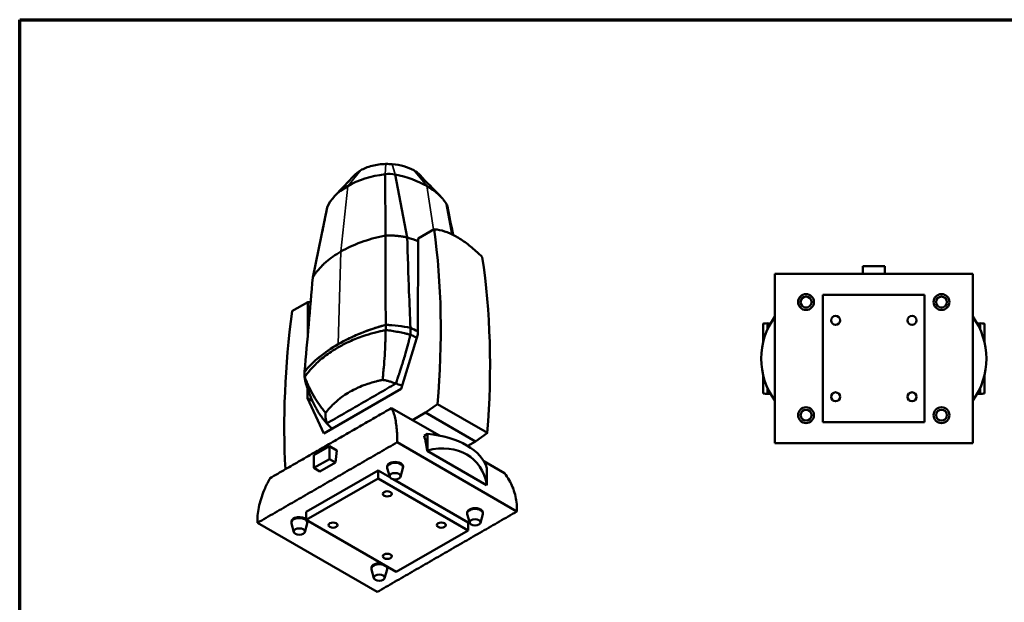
# Model space of a CAD drawing. Header units: millimetres. Extents: x 20 to 2980, y 20 to 2980.
# Tile 6 of 7: x 20 to 1648, y 2017 to 2980. Entities that reach past the tile are written whole.
import ezdxf

# ---------------------------------------------------------------- set-up
doc = ezdxf.new("R2010")
doc.units = ezdxf.units.MM
for name, color, linetype, lineweight in [('Border (ISO)', 7, 'Continuous', 70), ('Visible (ISO)', 7, 'Continuous', 50), ('Visible Narrow (ISO)', 7, 'Continuous', 35)]:
    doc.layers.add(name, color=color, linetype=linetype, lineweight=lineweight)

# ---------------------------------------------------------------- blocks, each defined once
blk = doc.blocks.new('Borders Chauvet')
at = {"layer": 'Border (ISO)'}
for p, q in [((20, 2980), (2980, 2980)), ((20, 20), (20, 2980))]:
    blk.add_line(p, q, dxfattribs=at)

msp = doc.modelspace()

# ---------------------------------------------------------------- linework, layer by layer
at = {"layer": 'Visible (ISO)'}
for p, q in [((624.8, 2623.2), (624.1, 2724.5)), ((660.6, 2620), (640.9, 2723.9)), ((735, 2624.8), (725.7, 2674.9)), ((528.5, 2669.2), (504.6, 2553.8)), ((705.1, 2633.4), (678.8, 2618.2)), ((678.8, 2618.2), (678.1, 2459.2)), ((1450.3, 2572.6), (1414, 2572.6)), ((1414, 2559.6), (1414, 2572.6)), ((1450.3, 2559.6), (1450.3, 2572.6)), ((1595.6, 2559.6), (1268.6, 2559.6)), ((1268.6, 2559.6), (1268.6, 2279.6)), ((1268.7, 2279.6), (1268.7, 2559.6)), ((1595.6, 2559.6), (1595.6, 2279.6)), ((1595.6, 2279.6), (1595.6, 2559.6)), ((1516.1, 2524.8), (1348.1, 2524.8)), ((1348.1, 2524.8), (1348.1, 2314.4)), ((1516.1, 2314.4), (1516.1, 2524.8)), ((496.5, 2512.9), (470.2, 2497.8)), ((496.3, 2457.5), (496.5, 2512.9)), ((1249.2, 2447), (1249.2, 2477.2)), ((1256.2, 2467.7), (1256.2, 2477.9)), ((1256.2, 2477.9), (1261.4, 2477.9)), ((1595.6, 2489.2), (1595.6, 2489.2)), ((1602.9, 2477.9), (1608, 2477.9)), ((1608, 2477.9), (1608, 2467.8)), ((1615.1, 2447.1), (1615.1, 2477.2)), ((678.1, 2459.2), (650.5, 2369.4)), ((665.9, 2459.1), (666, 2459.1)), ((1249.2, 2362), (1249.2, 2392.2)), ((1615.1, 2362), (1615.1, 2392.1)), ((495.8, 2354), (495.9, 2370.4)), ((650.5, 2369.4), (522.8, 2295.7)), ((1256.2, 2361.3), (1256.2, 2371.5)), ((1261.4, 2361.3), (1256.2, 2361.3)), ((1608, 2361.3), (1602.8, 2361.3)), ((1608, 2371.5), (1608, 2361.3)), ((504.4, 2349), (495.8, 2354)), ((522.8, 2295.7), (495.8, 2354)), ((691.1, 2330.2), (710.7, 2344.5)), ((710.7, 2344.5), (793.2, 2296.9)), ((713.9, 2292.4), (635, 2337.9)), ((691.1, 2330.2), (669.7, 2317.9)), ((691.1, 2330.2), (773.6, 2282.6)), ((1348.1, 2314.4), (1516.1, 2314.4)), ((793.2, 2296.9), (773.6, 2282.6)), ((644.2, 2281.2), (842.1, 2166.9)), ((694, 2295.2), (688.7, 2292.1)), ((694, 2267.8), (694, 2295.2)), ((773.6, 2282.6), (760.7, 2275.2)), ((1595.6, 2279.6), (1268.6, 2279.6)), ((506.5, 2259.9), (532.2, 2274.7)), ((532.2, 2274.7), (532.2, 2253.5)), ((544.1, 2267.8), (532.2, 2274.7)), ((693.5, 2267.1), (694, 2267.8)), ((693.5, 2267.1), (791.8, 2210.3)), ((506.5, 2238.7), (506.5, 2259.9)), ((532.2, 2253.5), (506.5, 2238.7)), ((542.2, 2247.7), (516.5, 2232.9)), ((542.2, 2247.7), (532.2, 2253.5)), ((821.3, 2230.3), (787.4, 2249.9)), ((516.5, 2232.9), (506.5, 2238.7)), ((553.2, 2200.4), (612.6, 2234.6)), ((612.6, 2234.6), (632.2, 2223.3)), ((612.6, 2221.5), (612.6, 2234.6)), ((627.6, 2239.8), (627.6, 2241.3)), ((631.7, 2224.3), (627.7, 2238.6)), ((649.6, 2224.3), (653.6, 2238.6)), ((653.8, 2239.8), (653.8, 2241.2)), ((792.3, 2238.4), (792.3, 2211)), ((612.6, 2221.5), (493.8, 2153)), ((761.4, 2135.6), (612.6, 2221.5)), ((637.6, 2220.2), (761.4, 2148.7)), ((493.8, 2166.1), (553.2, 2200.4)), ((792.3, 2211), (791.8, 2210.3)), ((493.8, 2153), (493.8, 2166.1)), ((469.2, 2148.4), (469.2, 2150)), ((493.8, 2153), (642.6, 2067)), ((495.4, 2148.4), (495.4, 2150)), ((759.8, 2163.5), (759.8, 2164.9)), ((764, 2147.9), (759.9, 2162.3)), ((781.8, 2147.9), (785.8, 2162.3)), ((786, 2163.5), (786, 2164.9)), ((611, 2033.7), (413, 2148)), ((473.4, 2132.8), (469.3, 2147.2)), ((491.2, 2132.8), (495.2, 2147.2)), ((642.6, 2067), (761.4, 2135.6)), ((761.4, 2135.6), (761.4, 2148.7)), ((601.4, 2072.1), (601.4, 2073.7)), ((605.6, 2056.5), (601.5, 2070.9)), ((623.4, 2056.5), (627.4, 2070.9)), ((627.6, 2072.1), (627.6, 2073.6))]:
    msp.add_line(p, q, dxfattribs=at)
for centre, radius in [((1320.1, 2513.1), 13.1), ((1544.1, 2513.1), 13.1), ((1320.1, 2513.1), 9.03), ((1544.1, 2513.1), 9.03), ((1368.9, 2482.8), 7.45), ((1495.3, 2482.8), 7.45), ((1368.9, 2356.4), 7.45), ((1495.3, 2356.4), 7.45), ((1320.1, 2326.1), 13.1), ((1320.1, 2326.1), 9.03), ((1544.1, 2326.1), 13.1), ((1544.1, 2326.1), 9.03)]:
    msp.add_circle(centre, radius, dxfattribs=at)
msp.add_arc((1500.5, 2419.6), 117.8, 323.8299, 36.1698, dxfattribs=at)
for centre, major_axis, ratio, start_param, end_param in [((651.1, 2653.7), (-125.5, 0), 0.57735, 4.928564, 5.497639), ((630.8, 2707), (31, 0), 0.57735, 1.238142, 1.786971), ((596.2, 2649.2), (136.8, 0), 0.57735, 0.784781, 1.238142), ((651.1, 2653.7), (-125.5, 0), 0.57735, 5.498332, 6.067011), ((696.4, 2669.1), (31, 0), 0.57735, 0.113841, 0.332655), ((558.8, 2665.4), (-31, 0), 0.57735, 6.067011, 6.168172), ((-289.6, 1881.7), (716.8, 1228.6), 0.574319, 5.40094, 5.654518), ((-208.2, 1834.7), (-705.6, -1235.1), 0.580366, 2.254111, 2.507689), ((536.4, 2397.5), (-63.2, 109.5), 0.57735, 5.904153, 5.960453), ((1463.3, 2893.7), (-716.8, -1228.6), 0.574319, 5.346238, 5.567483), ((615.6, 2391.9), (-145, 0), 0.57735, 4.357586, 4.64685), ((1363.7, 2419.6), (0, -117.8), 0.999357, 4.081326, 5.343452), ((2671.6, 2477.2), (-1422.4, 0), 0.005237, 6.183747, 6.283185), ((192.6, 2477.2), (1422.4, 0), 0.005237, 0, 0.099438), ((2671.6, 2362), (1422.4, 0), 0.005237, 3.141593, 3.24103), ((192.6, 2362), (-1422.4, 0), 0.005237, 3.042155, 3.141593), ((576.2, 2186.7), (-83.3, -144.2), 0.57735, 2.449553, 2.658321), ((675.9, 2228), (117.8, 0), 0.57735, 0.153553, 1.41668), ((675.9, 2149), (94.6, 103.8), 0.676408, 5.798456, 7.061584), ((832.2, 2055.7), (205.6, -356.2), 0.57735, 3.790279, 3.853833), ((640.7, 2239.8), (-13.1, 0), 0.57735, 2.981815, 6.442963), ((640.7, 2241.2), (-13.1, 0), 0.576791, 3.142075, 6.283668), ((772.9, 2163.5), (-13.1, 0), 0.57735, 2.981815, 6.442963), ((772.9, 2164.9), (-13.1, 0), 0.576791, 3.142075, 6.283668), ((482.3, 2148.4), (-13.1, 0), 0.57735, 2.981815, 6.442963), ((482.3, 2150), (-13.1, 0), 0.576791, 3.641647, 6.283668), ((482.3, 2150), (-13.1, 0), 0.576791, 3.142075, 3.478732), ((614.5, 2072.1), (-13.1, 0), 0.57735, 2.981815, 6.442963), ((614.5, 2073.6), (-13.1, 0), 0.576791, 4.376216, 6.283668), ((614.5, 2073.6), (-13.1, 0), 0.576791, 3.142075, 3.478732)]:
    msp.add_ellipse(centre, major_axis=major_axis, ratio=ratio, start_param=start_param, end_param=end_param, dxfattribs=at)
for centre, major_axis in [((640.7, 2225.1), (-9.03, 0)), ((627.6, 2195.9), (-7.45, 0)), ((772.9, 2148.8), (-9.03, 0)), ((482.3, 2133.6), (-9.03, 0)), ((538.2, 2144.3), (-7.45, 0)), ((717, 2144.3), (-7.45, 0)), ((627.6, 2092.7), (-7.45, 0)), ((614.5, 2057.3), (-9.03, 0))]:
    msp.add_ellipse(centre, major_axis=major_axis, ratio=0.57735, dxfattribs=at)
for points, knots in [([(625.4, 2741.4), (617.7, 2741.3), (610, 2740.3), (594.9, 2736.5), (588.6, 2733.8), (583.8, 2731)], [0, 0, 0, 0, 2.326148, 2.326148, 4.915521, 4.915521, 4.915521, 4.915521]), ([(625.4, 2741.4), (627.2, 2741.5), (628.9, 2741.4), (632.4, 2741.3), (634.2, 2741.2), (635.9, 2741.1)], [0, 0, 0, 0, 0.525923, 0.525923, 1.051846, 1.051846, 1.051846, 1.051846]), ([(635.9, 2741.1), (642.6, 2740.6), (649.1, 2739.4), (661.1, 2736), (666.6, 2733.7), (671.4, 2731)], [0, 0, 0, 0, 2.013615, 2.013615, 4.040082, 4.040082, 4.040082, 4.040082]), ([(725.7, 2674.9), (724.8, 2676.4), (723.6, 2678.3), (721.4, 2681.2), (720.2, 2682.8), (719, 2684.2), (718.4, 2684.9), (717.6, 2685.8), (716.6, 2686.8), (715.3, 2688.2), (713.6, 2689.9), (709.5, 2693.6), (703, 2698.9), (696.5, 2703.1), (693, 2705.1)], [0, 0, 0, 0, 0.819296, 1.02412, 1.638591, 1.741003, 1.843415, 2.048239, 2.253063, 2.457887, 2.867535, 3.277183, 4.744908, 6.212633, 6.212633, 6.212633, 6.212633]), ([(520.5, 2630.4), (520.8, 2631.9), (521.1, 2633.6), (522.4, 2639.8), (523.3, 2644.4), (525.5, 2655.1), (526.7, 2661.3), (528, 2667.5)], [0, 0, 0, 0, 0.693271, 0.693271, 2.469126, 2.469126, 4.815712, 4.815712, 4.815712, 4.815712]), ([(624.8, 2623.2), (624.1, 2623), (623.4, 2622.9), (609.3, 2620), (596.4, 2616.3), (572.3, 2607.5), (561, 2602.3), (550.9, 2596.5)], [2.572842, 2.572842, 2.572842, 2.572842, 3.04742, 3.04742, 12.276225, 12.276225, 21.478732, 21.478732, 21.478732, 21.478732]), ([(624.8, 2623.2), (624.8, 2598.6), (624.9, 2574), (625, 2524.7), (625.1, 2500.1), (625.1, 2475.4)], [0, 0, 0, 0, 9.528917, 9.528917, 19.083274, 19.083274, 19.083274, 19.083274]), ([(660.6, 2620), (660.4, 2620), (660.2, 2620), (660, 2620.1), (659.6, 2620.2), (659.2, 2620.2), (658.7, 2620.3), (658.2, 2620.4), (657.7, 2620.5), (657.3, 2620.6), (657, 2620.7), (656.8, 2620.7), (656.6, 2620.7), (656.4, 2620.8), (656.2, 2620.8), (656, 2620.9), (655.8, 2620.9), (655.6, 2620.9), (655.3, 2621), (655.1, 2621), (654.9, 2621), (654.7, 2621.1), (654, 2621.2), (653.2, 2621.3), (652.6, 2621.4), (652.4, 2621.5), (652.1, 2621.5), (651.9, 2621.5), (651.5, 2621.6), (651.1, 2621.7), (650.6, 2621.7), (650.2, 2621.8), (649.7, 2621.8), (649.2, 2621.9), (648.8, 2622), (648.3, 2622), (647.9, 2622.1), (647.4, 2622.1), (647, 2622.2), (646.5, 2622.2), (645.6, 2622.3), (644.7, 2622.4), (643.8, 2622.5), (643.2, 2622.6), (642.7, 2622.6), (642.2, 2622.7), (641.7, 2622.7), (641.2, 2622.7), (640.6, 2622.8), (639.6, 2622.9), (638.5, 2622.9), (637.5, 2623), (636.9, 2623), (636.4, 2623), (635.9, 2623.1), (635.4, 2623.1), (634.8, 2623.1), (634.3, 2623.1), (634, 2623.1), (633.8, 2623.1), (633.5, 2623.2), (632.7, 2623.2), (631.7, 2623.2), (630.9, 2623.2), (630.6, 2623.2), (630.3, 2623.2), (630.1, 2623.2), (629.9, 2623.2), (629.7, 2623.2), (629.5, 2623.2), (629.3, 2623.2), (629.1, 2623.2), (629, 2623.2), (628.8, 2623.2), (628.6, 2623.2), (628.4, 2623.2), (628, 2623.2), (627.5, 2623.2), (627, 2623.2), (626.3, 2623.2), (625.5, 2623.2), (624.8, 2623.2)], [0.067144, 0.067144, 0.067144, 0.067144, 0.092258, 0.092258, 0.092258, 0.147232, 0.147232, 0.147232, 0.203753, 0.203753, 0.203753, 0.232558, 0.232558, 0.232558, 0.261703, 0.261703, 0.261703, 0.291168, 0.291168, 0.291168, 0.32093, 0.32093, 0.32093, 0.411721, 0.411721, 0.411721, 0.442382, 0.442382, 0.442382, 0.504086, 0.504086, 0.504086, 0.566042, 0.566042, 0.566042, 0.62793, 0.62793, 0.62793, 0.689433, 0.689433, 0.689433, 0.809975, 0.809975, 0.809975, 0.876723, 0.876723, 0.876723, 0.941796, 0.941796, 0.941796, 1.069317, 1.069317, 1.069317, 1.13259, 1.13259, 1.13259, 1.196049, 1.196049, 1.196049, 1.22797, 1.22797, 1.22797, 1.325133, 1.325133, 1.325133, 1.358186, 1.358186, 1.358186, 1.391687, 1.391687, 1.391687, 1.425714, 1.425714, 1.425714, 1.460362, 1.460362, 1.460362, 1.527682, 1.527682, 1.527682, 1.621449, 1.621449, 1.621449, 1.621449]), ([(784.9, 2587.3), (782.9, 2589.4), (780.9, 2591.4), (772.9, 2598.9), (766.9, 2604.1), (755, 2613.1), (749.1, 2617.1), (737.9, 2623.6), (732.2, 2626.3), (721, 2630.6), (715.5, 2632.1), (708.6, 2633.1), (706.8, 2633.3), (705.1, 2633.4)], [32.57704, 32.57704, 32.57704, 32.57704, 33.414064, 33.414064, 35.797371, 35.797371, 38.180678, 38.180678, 40.563984, 40.563984, 42.947291, 42.947291, 43.784315, 43.784315, 43.784315, 43.784315]), ([(660.6, 2620), (661.4, 2592.4), (662.7, 2556), (664.4, 2511), (665.2, 2490.1), (666, 2470.4)], [0, 0, 0, 0, 10.566301, 10.566301, 18.876688, 18.876688, 18.876688, 18.876688]), ([(678.8, 2613.8), (673.1, 2616), (667.2, 2618), (660.9, 2619.8), (660.7, 2619.9), (660.6, 2620)], [3.984906, 3.984906, 3.984906, 3.984906, 6.058773, 6.058773, 6.118233, 6.118233, 6.118233, 6.118233]), ([(504.6, 2553.8), (504.9, 2554.1), (505.1, 2554.5), (505.3, 2554.8), (505.4, 2555.1), (505.6, 2555.4), (505.7, 2555.6), (505.9, 2555.8), (506, 2556), (506.1, 2556.1), (506.3, 2556.5), (506.6, 2556.9), (506.9, 2557.3), (507.3, 2558), (507.9, 2558.7), (508.5, 2559.6), (509.4, 2561), (510.6, 2562.5), (511.9, 2564.1), (514.5, 2567.4), (517.6, 2570.9), (520.8, 2574), (522, 2575.1), (523.1, 2576.2), (524.2, 2577.2), (525.1, 2578), (526, 2578.8), (526.9, 2579.5), (533.9, 2585.6), (542, 2591.3), (550.9, 2596.5)], [-8.562626, -8.562626, -8.562626, -8.562626, -8.381185, -8.381185, -8.381185, -8.233357, -8.233357, -8.233357, -8.062967, -8.062967, -8.062967, -7.735946, -7.735946, -7.735946, -7.219252, -7.219252, -7.219252, -6.391472, -6.391472, -6.391472, -4.763066, -4.763066, -4.763066, -4.167989, -4.167989, -4.167989, -3.694274, -3.694274, -3.694274, 0, 0, 0, 0]), ([(504.6, 2553.8), (502.4, 2527.9), (500.2, 2502), (495.6, 2450), (493.3, 2424), (491.1, 2398)], [-19.1091, -19.1091, -19.1091, -19.1091, -9.566767, -9.566767, 0, 0, 0, 0]), ([(491.1, 2398), (492, 2399.1), (493.4, 2400.9), (497.3, 2405.2), (499, 2406.9), (505.1, 2413.2), (509.8, 2417.4), (520.4, 2426.1), (526.2, 2430.5), (536.8, 2437.5), (541.3, 2440.3), (550.4, 2445.6), (555.2, 2448.2), (566.8, 2454.1), (573.9, 2457.4), (589, 2463.6), (597, 2466.6), (608.7, 2470.5), (612, 2471.6), (620.7, 2474.2), (623, 2474.8), (625.1, 2475.4)], [0, 0, 0, 0, 0.628889, 0.628889, 1.169454, 1.169454, 2.474998, 2.474998, 3.89469, 3.89469, 4.880332, 4.880332, 5.856222, 5.856222, 7.225778, 7.225778, 8.676153, 8.676153, 9.26333, 9.26333, 10.087223, 10.087223, 10.087223, 10.087223]), ([(625.1, 2475.4), (610.6, 2471.4), (596.6, 2466.7), (570.3, 2456), (557.9, 2450), (546.5, 2443.4)], [0, 0, 0, 0, 4.833509, 4.833509, 9.66988, 9.66988, 9.66988, 9.66988]), ([(666, 2470.4), (659.4, 2471.8), (652.7, 2472.9), (639, 2474.6), (632.1, 2475.1), (625.1, 2475.4)], [-4.198797, -4.198797, -4.198797, -4.198797, -2.098972, -2.098972, -0.000001, -0.000001, -0.000001, -0.000001]), ([(625.1, 2475.4), (625.1, 2475), (625.1, 2474.6), (625.1, 2473.5), (625.1, 2472.9), (625.1, 2472.3), (625.1, 2472.2), (625.1, 2471.4), (625.1, 2468.1), (625.1, 2466.7)], [-2.307481, -2.307481, -2.307481, -2.307481, -1.75723, -1.75723, -1.159849, -1.159849, -0.496314, -0.496314, -0.000263, -0.000263, -0.000263, -0.000263]), ([(624.8, 2466.1), (624.5, 2466.1), (624.2, 2466.1), (622.5, 2466), (622, 2465.9), (620.2, 2465.7), (619.2, 2465.5), (616.2, 2464.8), (615.4, 2464.7), (613.3, 2464.2), (611.9, 2463.8), (604.3, 2462), (598.1, 2460.2), (583.8, 2455.6), (575.8, 2452.6), (563.6, 2447.1), (559.2, 2444.9), (551.9, 2441), (549.1, 2439.4), (543.4, 2436.2), (540.7, 2434.6), (534.1, 2430.4), (530.4, 2427.8), (520.4, 2420.5), (514.4, 2415.4), (505.1, 2406.3), (501.6, 2402.5), (497.6, 2397.7), (496.9, 2396.8), (495.9, 2395.6), (495.6, 2395.2), (494.1, 2393.3), (493.6, 2392.7), (492.7, 2391.3), (492.4, 2390.9), (491.5, 2389.4), (491.4, 2389.3), (491.3, 2389.1)], [-2.885366, -2.885366, -2.885366, -2.885366, -2.793196, -2.793196, -2.742118, -2.742118, -2.622828, -2.622828, -2.58023, -2.58023, -2.514228, -2.514228, -2.225344, -2.225344, -1.824389, -1.824389, -1.593912, -1.593912, -1.420112, -1.420112, -1.247236, -1.247236, -1.026319, -1.026319, -0.623843, -0.623843, -0.354107, -0.354107, -0.293764, -0.293764, -0.264738, -0.264738, -0.151564, -0.151564, -0.101009, -0.101009, -0.000862, -0.000862, -0.000862, -0.000862]), ([(619.9, 2384.5), (620.3, 2386.8), (620.6, 2390.4), (621.3, 2397.9), (621.6, 2401.2), (622.5, 2411.4), (623.1, 2418.1), (623.9, 2431.9), (624.3, 2439), (624.5, 2447.6), (624.6, 2449.3), (624.7, 2452.3), (624.7, 2453.6), (624.8, 2456.7), (624.8, 2458.3), (624.9, 2462.4), (624.9, 2463.8), (624.8, 2466.1)], [0.000001, 0.000001, 0.000001, 0.000001, 0.716529, 0.716529, 1.298219, 1.298219, 2.453204, 2.453204, 3.661166, 3.661166, 3.96178, 3.96178, 4.19231, 4.19231, 4.549554, 4.549554, 4.850386, 4.850386, 4.850386, 4.850386]), ([(625.1, 2466.7), (625.1, 2466.6), (625, 2466.5), (624.9, 2466.3), (624.9, 2466.2), (624.8, 2466.1)], [-0.07101345, -0.07101345, -0.07101345, -0.07101345, -0.03592125, -0.03592125, 0, 0, 0, 0]), ([(625.1, 2466.7), (627.2, 2466.6), (628.8, 2466.4), (632.1, 2465.9), (633.8, 2465.7), (639, 2464.9), (642.5, 2464.3), (649.3, 2463), (652.7, 2462.3), (657.7, 2461.2), (659.4, 2460.8), (663.1, 2459.9), (664.7, 2459.5), (665.9, 2459.1)], [0.000569, 0.000569, 0.000569, 0.000569, 0.616594, 0.616594, 1.288314, 1.288314, 2.630971, 2.630971, 3.966544, 3.966544, 4.634162, 4.634162, 5.474547, 5.474547, 5.474547, 5.474547]), ([(642.1, 2378.3), (642.6, 2380.3), (643.2, 2382.1), (644.4, 2385.5), (644.7, 2386.2), (645.2, 2387.9), (645.6, 2388.8), (646.3, 2391.1), (646.7, 2392.4), (647.4, 2394.3), (647.6, 2395.1), (648.1, 2396.6), (648.4, 2397.4), (649.4, 2400.5), (650.1, 2402.7), (651.2, 2406.1), (651.6, 2407.3), (653, 2411.9), (654, 2415.2), (656, 2422), (657, 2425.4), (659.5, 2434), (660.9, 2439.1), (662.5, 2445.4), (662.8, 2446.6), (663.4, 2448.9), (663.6, 2449.8), (664, 2451.5), (664.2, 2452.2), (665.1, 2455.9), (665.3, 2457.2), (666, 2459.1)], [-5.42506, -5.42506, -5.42506, -5.42506, -4.963711, -4.963711, -4.8399, -4.8399, -4.663653, -4.663653, -4.430573, -4.430573, -4.295995, -4.295995, -4.142357, -4.142357, -3.733372, -3.733372, -3.500096, -3.500096, -2.879789, -2.879789, -2.231861, -2.231861, -1.260272, -1.260272, -1.019145, -1.019145, -0.834154, -0.834154, -0.680866, -0.680866, -0.000012, -0.000012, -0.000012, -0.000012]), ([(666, 2470.4), (666, 2469.9), (666, 2469.5), (666, 2468.3), (666, 2468.1), (666, 2466.5), (666, 2465.5), (666, 2464), (666, 2463.6), (666, 2462.1), (666, 2461.8), (665.9, 2460.2), (665.9, 2459.8), (665.9, 2459.1)], [-0.7483091, -0.7483091, -0.7483091, -0.7483091, -0.6609591, -0.6609591, -0.5816785, -0.5816785, -0.4597504, -0.4597504, -0.3962026, -0.3962026, -0.2418918, -0.2418918, -0.000001, -0.000001, -0.000001, -0.000001]), ([(678.1, 2464.9), (676.2, 2465.8), (674.3, 2466.7), (671.3, 2468), (670.2, 2468.5), (667.8, 2469.6), (666.8, 2470), (666, 2470.4)], [4.776941, 4.776941, 4.776941, 4.776941, 5.51869, 5.51869, 5.873146, 5.873146, 6.328034, 6.328034, 6.328034, 6.328034]), ([(666, 2459.1), (668.2, 2458.1), (669.5, 2457.5), (673.1, 2455.7), (673.9, 2455.4), (675.2, 2454.7), (675.9, 2454.4), (676.5, 2454.1)], [0.000012, 0.000012, 0.000012, 0.000012, 0.849866, 0.849866, 1.059095, 1.059095, 1.251421, 1.251421, 1.251421, 1.251421]), ([(546.5, 2443.4), (535.1, 2436.8), (524.7, 2429.7), (506.1, 2414.5), (498, 2406.4), (491.1, 2398)], [0, 0, 0, 0, 4.831852, 4.831852, 9.660842, 9.660842, 9.660842, 9.660842]), ([(491.1, 2389.4), (491.1, 2390.4), (491.1, 2392.3), (491.1, 2393.6), (491.1, 2394.6), (491.1, 2396.6), (491.1, 2397.2), (491.1, 2398)], [-0.6848872, -0.6848872, -0.6848872, -0.6848872, -0.6185397, -0.6185397, -0.2972327, -0.2972327, -0.0000324, -0.0000324, -0.0000324, -0.0000324]), ([(491.3, 2389.1), (491.3, 2389.1), (491.2, 2389.2), (491.2, 2389.3), (491.2, 2389.3), (491.1, 2389.4)], [0, 0, 0, 0, 0.03560426, 0.03560426, 0.07037483, 0.07037483, 0.07037483, 0.07037483]), ([(491.1, 2389.4), (491.3, 2388.1), (491.4, 2387.1), (491.8, 2384.9), (492, 2383.8), (492.6, 2380.6), (493.2, 2378.6), (493.8, 2376.6)], [0.000529, 0.000529, 0.000529, 0.000529, 0.616601, 0.616601, 1.288336, 1.288336, 2.498807, 2.498807, 2.498807, 2.498807]), ([(525.7, 2330.1), (524.4, 2331.5), (522.5, 2333.9), (518.8, 2338.8), (517.1, 2341), (512.2, 2347.9), (509.2, 2352.6), (503.4, 2362.5), (500.6, 2367.7), (497.5, 2374.3), (496.8, 2375.7), (495.8, 2378), (495.4, 2379), (494.3, 2381.5), (493.8, 2382.7), (492.5, 2386), (492, 2387.1), (491.3, 2389.1)], [0.000001, 0.000001, 0.000001, 0.000001, 0.724817, 0.724817, 1.321874, 1.321874, 2.514165, 2.514165, 3.748461, 3.748461, 4.055317, 4.055317, 4.289441, 4.289441, 4.646242, 4.646242, 4.947294, 4.947294, 4.947294, 4.947294]), ([(619.9, 2384.5), (618.1, 2384), (616.5, 2383.7), (613, 2382.8), (610.9, 2382.3), (605.5, 2380.9), (603.1, 2380.2), (595.4, 2377.8), (588.5, 2375.6), (573.6, 2369.1), (569.8, 2367), (561.8, 2362.4), (558.8, 2360.6), (548, 2352.8), (542.9, 2348.1), (538.6, 2344.2), (536.3, 2342), (532, 2337.4), (530.4, 2335.6), (528, 2332.8), (527.1, 2331.6), (525.7, 2330.1)], [-7.440737, -7.440737, -7.440737, -7.440737, -7.19395, -7.19395, -6.953865, -6.953865, -6.230254, -6.230254, -5.449994, -5.449994, -4.901481, -4.901481, -4.206829, -4.206829, -3.172608, -3.172608, -1.420506, -1.420506, -0.809077, -0.809077, -0.000001, -0.000001, -0.000001, -0.000001]), ([(527.7, 2312.4), (532.5, 2315.1), (537.2, 2317.9), (546.7, 2323.4), (551.5, 2326.1), (565.8, 2334.4), (575.3, 2339.8), (594.3, 2350.8), (603.8, 2356.3), (618.1, 2364.6), (622.8, 2367.3), (632.3, 2372.8), (637.1, 2375.5), (641.8, 2378.3)], [-16.138173, -16.138173, -16.138173, -16.138173, -14.120903, -14.120903, -12.103631, -12.103631, -8.069087, -8.069087, -4.034544, -4.034544, -2.017272, -2.017272, -0.000001, -0.000001, -0.000001, -0.000001]), ([(619.9, 2384.5), (621.1, 2384.3), (622, 2384.1), (623.8, 2383.8), (624.7, 2383.6), (627.6, 2383), (629.4, 2382.5), (633.1, 2381.5), (634.9, 2380.9), (639, 2379.5), (640.7, 2378.7), (641.8, 2378.3)], [-1.153992, -1.153992, -1.153992, -1.153992, -1.035606, -1.035606, -0.896586, -0.896586, -0.619945, -0.619945, -0.355402, -0.355402, -0.000001, -0.000001, -0.000001, -0.000001]), ([(652.1, 2374.9), (652, 2375), (651.8, 2375), (646.5, 2376.9), (644.5, 2377.4), (642.1, 2378.3)], [4.3599842, 4.3599842, 4.3599842, 4.3599842, 4.3651331, 4.3651331, 4.5414674, 4.5414674, 4.5414674, 4.5414674]), ([(510.3, 2337.3), (510.2, 2337.4), (510.1, 2337.6), (510, 2337.8), (510, 2337.8), (509.9, 2337.9), (509.9, 2337.9), (509.9, 2337.9), (509.9, 2337.9), (509.7, 2338.3), (509.4, 2338.8), (508.4, 2340.7), (507.7, 2342.2), (504.7, 2348.1), (502.6, 2352.8), (499.4, 2360.7), (498.2, 2363.8), (496.5, 2368.6), (495.9, 2370.2), (495.1, 2372.6), (494.9, 2373.4), (494.3, 2375), (494.1, 2375.9), (493.8, 2376.6)], [0, 0, 0, 0, 0.057269, 0.057269, 0.080177, 0.080177, 0.08304, 0.08304, 0.084472, 0.084472, 0.267745, 0.267745, 0.817657, 0.817657, 2.47122, 2.47122, 3.511695, 3.511695, 4.034452, 4.034452, 4.295696, 4.295696, 4.557833, 4.557833, 4.557833, 4.557833]), ([(510.3, 2337.3), (510.3, 2337.3), (510.3, 2337.2), (511.5, 2335), (512.8, 2332.8), (514.6, 2329.9), (515.1, 2329.1), (516.5, 2326.9), (517.5, 2325.5), (519.1, 2323.1), (519.9, 2322.1), (521.7, 2319.6), (522.9, 2318.1), (525.4, 2315), (526.4, 2313.9), (527.7, 2312.3)], [-4.26021, -4.26021, -4.26021, -4.26021, -4.249007, -4.249007, -3.221227, -3.221227, -2.834617, -2.834617, -2.155829, -2.155829, -1.642876, -1.642876, -0.877212, -0.877212, -0.000539, -0.000539, -0.000539, -0.000539]), ([(525.7, 2330.1), (525.7, 2329.6), (525.6, 2328.7), (525.5, 2327.4), (525.5, 2326.7), (525.5, 2324.7), (525.6, 2323.3), (525.9, 2320.4), (526.1, 2318.8), (526.9, 2315), (527.4, 2313.4), (527.7, 2312.4)], [-1.119583, -1.119583, -1.119583, -1.119583, -1.010535, -1.010535, -0.891187, -0.891187, -0.653535, -0.653535, -0.375996, -0.375996, -0.000001, -0.000001, -0.000001, -0.000001]), ([(635, 2337.9), (636.4, 2335.1), (637.7, 2331.9), (640.6, 2322.5), (642, 2315.6), (643.8, 2300.4), (644.2, 2292.1), (644.2, 2282.7), (644.2, 2282), (644.2, 2281.2)], [-84.441224, -84.441224, -84.441224, -84.441224, -82.597122, -82.597122, -79.420979, -79.420979, -76.244835, -76.244835, -75.968702, -75.968702, -75.968702, -75.968702]), ([(527.7, 2312.3), (529.1, 2310.9), (529.9, 2310), (532.9, 2307), (534.4, 2305.6), (536.1, 2304.1), (536.3, 2303.9), (536.6, 2303.7)], [-20.735026, -20.735026, -20.735026, -20.735026, -18.848942, -18.848942, -17.552641, -17.552641, -17.359088, -17.359088, -17.359088, -17.359088]), ([(842.1, 2166.9), (842.2, 2167.7), (842.2, 2168.4), (842.2, 2177.8), (841.1, 2186.5), (836.9, 2203.1), (833.7, 2211.1), (827.1, 2222.6), (824.3, 2226.6), (821.3, 2230.3)], [-25.696202, -25.696202, -25.696202, -25.696202, -25.420069, -25.420069, -22.243925, -22.243925, -19.067781, -19.067781, -17.22368, -17.22368, -17.22368, -17.22368]), ([(413, 2148), (413, 2148.7), (413, 2149.3), (413, 2158.6), (414, 2167.8), (418.3, 2186.5), (421.5, 2196), (428.1, 2211), (430.9, 2216.6), (434, 2222)], [-76.496863, -76.496863, -76.496863, -76.496863, -76.252501, -76.252501, -73.076362, -73.076362, -69.900222, -69.900222, -68.025483, -68.025483, -68.025483, -68.025483])]:
    msp.add_open_spline(points, degree=3, knots=knots, dxfattribs=at)
for points in [[(541.2, 2688.8), (552.1, 2700.2), (562.7, 2711.5), (573, 2722.5)], [(583.8, 2731), (579.5, 2728.5), (575.8, 2725.6), (573, 2722.5)], [(681.9, 2722.8), (679.1, 2725.8), (675.5, 2728.6), (671.4, 2731)], [(681.9, 2722.8), (692.7, 2711.5), (703.9, 2699.8), (715.5, 2688)], [(727.2, 2671.1), (730.3, 2655.6), (733.4, 2639.8), (736.6, 2624)], [(1268.7, 2559.6), (1268.6, 2559.6), (1268.6, 2559.6), (1268.6, 2559.6)], [(1595.6, 2559.6), (1595.6, 2559.6), (1595.6, 2559.6), (1595.6, 2559.6)], [(678.1, 2464.9), (674.1, 2466.8), (670.1, 2468.6), (666, 2470.4)], [(491.1, 2398), (491.1, 2397.9), (491.1, 2397.9), (491.1, 2397.8)], [(641.8, 2378.3), (641.9, 2378.3), (642, 2378.3), (642.1, 2378.3)], [(527.7, 2312.4), (527.7, 2312.3), (527.7, 2312.3), (527.7, 2312.3)], [(1268.6, 2279.6), (1268.6, 2279.6), (1268.6, 2279.6), (1268.7, 2279.6)], [(1595.6, 2279.6), (1595.6, 2279.6), (1595.6, 2279.6), (1595.6, 2279.6)]]:
    msp.add_open_spline(points, degree=3, dxfattribs=at)
for points, weights in [([(1595.6, 2559.6), (1432.1, 2559.6), (1268.7, 2559.6)], [1, 0.999999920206, 1]), ([(434, 2222), (534.5, 2280), (635, 2337.9)], [1, 0.999999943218, 1]), ([(644.2, 2281.2), (528.6, 2214.6), (413, 2148)], [1, 0.999999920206, 1]), ([(1268.7, 2279.6), (1432.1, 2279.6), (1595.6, 2279.6)], [1, 0.999999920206, 1]), ([(611, 2033.7), (726.6, 2100.3), (842.1, 2166.9)], [1, 0.999999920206, 1])]:
    msp.add_rational_spline(points, weights, degree=2, dxfattribs=at)
at = {"layer": 'Visible Narrow (ISO)'}
for p, q in [((624.1, 2724.5), (625.4, 2741.4)), ((640.9, 2723.9), (635.9, 2741.1)), ((562.3, 2704.9), (583.8, 2731)), ((693, 2705.1), (671.4, 2731)), ((550.9, 2596.5), (562.3, 2704.9)), ((704.2, 2632.8), (693, 2705.1)), ((546.5, 2443.4), (550.9, 2596.5))]:
    msp.add_line(p, q, dxfattribs=at)

# ---------------------------------------------------------------- block references
msp.add_blockref('Borders Chauvet', (0, 0))

doc.saveas('drawing.dxf')
